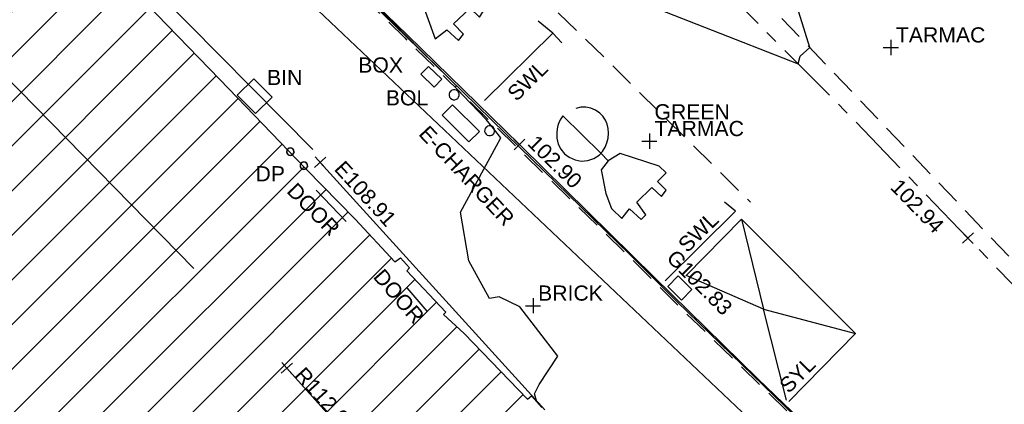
# Model space of a CAD drawing. Extents: x 635157 to 635442, y 694407 to 694910.
# Tile 48 of 103: x 635305.38 to 635324.84, y 694594.55 to 694602.16. Entities that reach past the tile are written whole.
import ezdxf

# ---------------------------------------------------------------- set-up
doc = ezdxf.new("R2010")
doc.units = 0
doc.header["$MEASUREMENT"] = 0
doc.linetypes.add('CENTER', pattern=[2, 1.25, -0.25, 0.25, -0.25])
doc.linetypes.add('DASHED', pattern=[0.75, 0.5, -0.25])
doc.layers.get('0').update_dxf_attribs({"color": 12, "linetype": 'CONTINUOUS'})
for name, color, linetype in [('BIN', 132, 'CONTINUOUS'), ('BIN_TXT', 132, 'CONTINUOUS'), ('BOLLARD', 132, 'CONTINUOUS'), ('BOLLARD_TXT', 132, 'CONTINUOUS'), ('BUILDING', 5, 'CONTINUOUS'), ('CHANGE_OF_SURFACE', 7, 'DASHED'), ('CONTOURS_INDEX', 4, 'CONTINUOUS'), ('DOOR', 7, 'CONTINUOUS'), ('DOOR_TXT', 7, 'CONTINUOUS'), ('DOWNPIPE', 151, 'CONTINUOUS'), ('DOWNPIPE_TXT', 151, 'CONTINUOUS'), ('EAVE', 3, 'CONTINUOUS'), ('EAVE_LVL', 3, 'CONTINUOUS'), ('GULLY', 151, 'CONTINUOUS'), ('GULLY_LVL', 151, 'CONTINUOUS'), ('HATCHING', 4, 'CONTINUOUS'), ('KERB_BOTTOM', 172, 'CONTINUOUS'), ('KERB_BOTTOM_LVL', 172, 'CONTINUOUS'), ('KERB_TOP', 2, 'CONTINUOUS'), ('MARKINGS_DASHED_WHITE', 9, 'DASHED'), ('MARKINGS_WHITE_LINE', 9, 'CONTINUOUS'), ('MARKINGS_WHITE_LINE_TXT', 9, 'CONTINUOUS'), ('MARKINGS_YELLOW_LINE', 9, 'CONTINUOUS'), ('MARKINGS_YELLOW_LINE_TXT', 9, 'CONTINUOUS'), ('OVERHEAD_ELECTRIC', 1, 'OH_ELEC'), ('RIDGE', 6, 'CONTINUOUS'), ('RIDGE_LVL', 6, 'CONTINUOUS'), ('ROAD_CROWNLINE', 212, 'CENTER'), ('ROAD_CROWNLINE_LVL', 212, 'CONTINUOUS'), ('SERVICE_BOX', 132, 'CONTINUOUS'), ('SERVICE_BOX_TXT', 132, 'CONTINUOUS'), ('TEXT', 7, 'CONTINUOUS'), ('TEXT_TXT', 7, 'CONTINUOUS')]:
    doc.layers.add(name, color=color, linetype=linetype)
doc.styles.add('Arial', font='arial.ttf')
doc.linetypes.add('OH_ELEC', pattern='A,4,-0.4,["OE",Arial,S=0.36,R=0,X=0,Y=-0.18],-1.2', length=5.6)

# ---------------------------------------------------------------- blocks, each defined once
blk = doc.blocks.new('SPOT')
at = {"color": 0, "linetype": 'ByBlock', "flags": 128}
for points in [[(-0.5, 0), (0.5, 0)], [(0, 0.5), (0, -0.5)]]:
    blk.add_lwpolyline(points, dxfattribs=at)
blk = doc.blocks.new('MH_CIR1')
at = {"color": 0, "linetype": 'ByBlock', "flags": 128}
for points in [[(0.5, 0), (0.475, 0.154), (0.404, 0.293), (0.293, 0.404), (0.154, 0.475), (0, 0.5), (-0.154, 0.475), (-0.293, 0.404), (-0.404, 0.293), (-0.475, 0.154), (-0.5, 0), (-0.475, -0.154), (-0.404, -0.293), (-0.293, -0.404), (-0.154, -0.475), (0, -0.5), (0.154, -0.475), (0.293, -0.404), (0.404, -0.293), (0.475, -0.154)], [(0.49, 0), (0.466, 0.151), (0.396, 0.288), (0.288, 0.396), (0.151, 0.466), (0, 0.49), (-0.151, 0.466), (-0.288, 0.396), (-0.396, 0.288), (-0.466, 0.151), (-0.49, 0), (-0.466, -0.151), (-0.396, -0.288), (-0.288, -0.396), (-0.151, -0.466), (0, -0.49), (0.151, -0.466), (0.288, -0.396), (0.396, -0.288), (0.466, -0.151)], [(0.471, 0), (0.448, 0.145), (0.381, 0.276), (0.276, 0.381), (0.145, 0.448), (0, 0.471), (-0.145, 0.448), (-0.276, 0.381), (-0.381, 0.276), (-0.448, 0.145), (-0.471, 0), (-0.448, -0.145), (-0.381, -0.276), (-0.276, -0.381), (-0.145, -0.448), (0, -0.471), (0.145, -0.448), (0.276, -0.381), (0.381, -0.276), (0.448, -0.145)], [(0.471, 0), (0.448, -0.145)], [(0.49, 0), (0.466, -0.151)], [(0.5, 0), (0.475, -0.154)]]:
    blk.add_lwpolyline(points, dxfattribs=at)
blk = doc.blocks.new('CIRCL')
at = {"color": 0, "linetype": 'ByBlock', "flags": 128}
for points in [[(0.5, 0), (0.475, 0.154), (0.404, 0.293), (0.293, 0.404), (0.154, 0.475), (0, 0.5), (-0.154, 0.475), (-0.293, 0.404), (-0.404, 0.293), (-0.475, 0.154), (-0.5, 0), (-0.475, -0.154), (-0.404, -0.293), (-0.293, -0.404), (-0.154, -0.475), (0, -0.5), (0.154, -0.475), (0.293, -0.404), (0.404, -0.293), (0.475, -0.154)], [(0.5, 0), (0.475, -0.154)]]:
    blk.add_lwpolyline(points, dxfattribs=at)

msp = doc.modelspace()

# ---------------------------------------------------------------- hatches: boundary and pattern name
at = {"layer": 'HATCHING'}
h = msp.add_hatch(dxfattribs=at)
h.set_pattern_fill('ANSI31', color=256, scale=5)
h.paths.add_polyline_path([(635260.896, 694581.354), (635271.301, 694591.065), (635302.17, 694594.765), (635349.044, 694556.282), (635353.774, 694561.666), (635353.181, 694562.179), (635353.055, 694562.037), (635351.178, 694563.755), (635351.308, 694563.906), (635351.141, 694564.051), (635351.119, 694564.026), (635350.843, 694564.274), (635350.862, 694564.294), (635350.686, 694564.453), (635350.533, 694564.296), (635349.664, 694565.097), (635349.71, 694565.154), (635347.832, 694566.742), (635347.894, 694566.828), (635347.718, 694566.973), (635347.707, 694566.961), (635346.72, 694567.821), (635346.732, 694567.838), (635346.558, 694567.99), (635346.546, 694567.975), (635345.859, 694568.571), (635345.865, 694568.583), (635345.698, 694568.727), (635345.688, 694568.715), (635344.083, 694570.124), (635344.099, 694570.146), (635343.918, 694570.294), (635343.798, 694570.159), (635343.063, 694570.784), (635343.185, 694570.943), (635342.999, 694571.098), (635342.982, 694571.081), (635342.693, 694571.338), (635342.705, 694571.348), (635342.521, 694571.507), (635342.418, 694571.399), (635341.445, 694572.255), (635341.534, 694572.365), (635341.47, 694572.411), (635341.455, 694572.387), (635340.578, 694573.191), (635339.399, 694574.235), (635338.84, 694574.706), (635338.028, 694573.821), (635337.712, 694574.119), (635337.6, 694574.019), (635335.874, 694575.784), (635335.936, 694575.841), (635335.085, 694576.725), (635334.129, 694577.654), (635333.916, 694577.86), (635333.928, 694577.875), (635333.617, 694578.184), (635333.563, 694578.139), (635332.016, 694579.701), (635330.59, 694581.108), (635329.975, 694581.705), (635329.198, 694582.551), (635328.055, 694583.661), (635326.6, 694585.113), (635325.119, 694586.549), (635322.835, 694588.781), (635321.641, 694589.943), (635321.587, 694589.924), (635320.899, 694590.603), (635320.931, 694590.661), (635320.077, 694591.49), (635318.84, 694592.759), (635317.992, 694591.945), (635315.632, 694594.419), (635315.7, 694594.487), (635315.499, 694594.72), (635315.418, 694594.651), (635314.164, 694595.953), (635313.759, 694596.331), (635313.805, 694596.375), (635313.029, 694597.193), (635313.087, 694597.254), (635312.906, 694597.451), (635312.794, 694597.369), (635312.012, 694598.213), (635311.038, 694599.21), (635309.335, 694600.978), (635307.47, 694602.911), (635304.955, 694605.524), (635303.752, 694606.799), (635302.484, 694605.988), (635300.455, 694604.654), (635298.629, 694603.434), (635298.438, 694603.818), (635298.325, 694603.814), (635298.327, 694603.847), (635298.083, 694603.826), (635298.087, 694603.776), (635296.479, 694603.652), (635293.791, 694603.475), (635293.781, 694603.537), (635293.565, 694603.519), (635293.563, 694603.456), (635293.45, 694603.451), (635293.447, 694603.485), (635293.107, 694603.455), (635292.457, 694603.402), (635292.456, 694603.306), (635290.989, 694603.213), (635289.262, 694603.112), (635287.612, 694602.948), (635287.604, 694603.252), (635287.416, 694603.223), (635287.256, 694603.269), (635281.306, 694602.227), (635281.338, 694602.064), (635280.227, 694601.865), (635280.217, 694601.904), (635279.242, 694601.735), (635279.244, 694601.683), (635278.789, 694601.62), (635278.769, 694601.715), (635278.257, 694601.629), (635278.298, 694601.375), (635277.296, 694601.174), (635277.281, 694601.244), (635274.164, 694600.654), (635274.126, 694600.831), (635273.595, 694600.745), (635273.612, 694600.622), (635272.842, 694600.47), (635272.813, 694600.568), (635272.69, 694600.549), (635272.676, 694600.612), (635272.506, 694600.585), (635272.553, 694600.411), (635271.624, 694600.26), (635271.597, 694600.409), (635271.438, 694600.384), (635271.46, 694600.264), (635269.72, 694599.945), (635269.695, 694600.056), (635269.536, 694600.046), (635269.541, 694600.005), (635269.265, 694599.968), (635269.261, 694599.967), (635269.144, 694599.95), (635269.122, 694599.987), (635268.658, 694599.882), (635267.659, 694599.738), (635266.935, 694599.607), (635266.712, 694599.546), (635265.842, 694599.272), (635265.403, 694599.095), (635264.859, 694598.857), (635264.136, 694598.433), (635263.654, 694598.103), (635262.693, 694597.37), (635261.849, 694596.651), (635259.968, 694594.782), (635259.541, 694594.369), (635258.504, 694593.222), (635256.117, 694590.796), (635253.887, 694588.515), (635252.136, 694586.755), (635250.468, 694585.014), (635250.565, 694584.943), (635249.029, 694581.573), (635248.94, 694581.578), (635248.779, 694581.392), (635247.257, 694578.117), (635247.377, 694578.059), (635246.22, 694575.47), (635245.413, 694573.695), (635245.572, 694573.625), (635244.602, 694570.924), (635243.592, 694568.147), (635242.992, 694566.524), (635240.926, 694560.703), (635239.925, 694557.907), (635245.673, 694555.119), (635244.622, 694553.171), (635249.369, 694550.738)])
h.paths.add_polyline_path([(635270.502, 694638.968), (635270.355, 694639.656), (635270.099, 694640.004), (635269.974, 694639.978), (635269.234, 694643.744), (635269.342, 694643.767), (635269.322, 694643.86), (635269.242, 694644.227), (635269.151, 694644.211), (635268.126, 694649.09), (635268.266, 694649.619), (635268.08, 694650.298), (635262.499, 694648.76), (635259.61, 694648.002), (635225.189, 694638.19), (635237.908, 694599.325), (635242.215, 694595.061), (635244.529, 694597.421), (635244.865, 694597.09), (635248.377, 694600.666), (635250.023, 694602.336), (635250.364, 694602.639), (635250.72, 694602.87), (635250.698, 694602.901), (635252.308, 694603.821), (635255.825, 694605.85), (635255.94, 694605.85), (635256.514, 694606.137), (635259.703, 694607.669), (635261.154, 694608.348), (635261.139, 694608.382), (635261.151, 694608.399), (635261.188, 694608.448), (635260.972, 694608.904), (635261.113, 694608.973), (635261.105, 694608.989), (635261.031, 694609.127), (635260.896, 694609.058), (635260.202, 694610.586), (635260.203, 694610.588), (635259.597, 694612.012), (635259.717, 694612.064), (635259.651, 694612.203), (635259.536, 694612.162), (635258.725, 694613.987), (635258.337, 694613.809), (635257.392, 694616.735), (635256.656, 694618.938), (635255.872, 694621.37), (635255.365, 694622.98), (635255.419, 694622.997), (635255.365, 694623.176), (635255.303, 694623.159), (635255.002, 694624.184), (635254.671, 694625.049), (635254.654, 694625.14), (635253.695, 694628.085), (635253.599, 694628.411), (635253.627, 694628.424), (635253.582, 694628.588), (635253.565, 694628.583), (635253.222, 694629.782), (635252.99, 694630.62), (635252.935, 694630.823), (635252.666, 694631.806), (635252.688, 694631.826), (635252.644, 694631.972), (635252.615, 694631.966), (635252.05, 694634.086), (635255.212, 694634.914), (635261.489, 694636.563), (635266.455, 694637.838)])
h.paths.add_polyline_path([(635338.032, 694573.749), (635339.246, 694572.538), (635339.571, 694572.863), (635338.357, 694574.074)], flags=24)
h.paths.add_polyline_path([(635338.362, 694574.085), (635339.705, 694573.019), (635339.99, 694573.379), (635338.647, 694574.445)], flags=24)
h.paths.add_polyline_path([(635296.307, 694603.056), (635297.717, 694603.14), (635297.689, 694603.605), (635296.279, 694603.521)], flags=24)
h.paths.add_polyline_path([(635346.194, 694563.401), (635347.496, 694562.25), (635347.8, 694562.594), (635346.499, 694563.745)], flags=24)
h.paths.add_polyline_path([(635337.06, 694571.164), (635338.372, 694570.023), (635338.673, 694570.37), (635337.362, 694571.51)], flags=24)
h.paths.add_polyline_path([(635322.848, 694583.779), (635324.088, 694582.561), (635324.41, 694582.889), (635323.171, 694584.107)], flags=24)
h.paths.add_polyline_path([(635313.707, 694592.249), (635314.942, 694591.031), (635315.259, 694591.352), (635314.024, 694592.571)], flags=24)
h.paths.add_polyline_path([(635310.682, 694595.119), (635311.842, 694593.825), (635312.185, 694594.132), (635311.025, 694595.425)], flags=24)
h.paths.add_polyline_path([(635301.949, 694604.142), (635303.164, 694602.9), (635303.493, 694603.222), (635302.277, 694604.463)], flags=24)
h.paths.add_polyline_path([(635288.728, 694599.403), (635290.452, 694599.62), (635290.394, 694600.076), (635288.67, 694599.858)], flags=24)
h.paths.add_polyline_path([(635275.157, 694596.947), (635276.867, 694597.257), (635276.785, 694597.709), (635275.075, 694597.399)], flags=24)
h.paths.add_polyline_path([(635263.764, 694594.411), (635265.448, 694594.838), (635265.335, 694595.284), (635263.651, 694594.857)], flags=24)
h.paths.add_polyline_path([(635253.188, 694583.417), (635254.398, 694584.664), (635254.068, 694584.984), (635252.858, 694583.737)], flags=24)
h.paths.add_polyline_path([(635314.826, 694591.686), (635317.056, 694591.686), (635317.056, 694592.151), (635314.826, 694592.151)], flags=24)
h.paths.add_polyline_path([(635312.651, 694593.851), (635314.881, 694593.851), (635314.881, 694594.316), (635312.651, 694594.316)], flags=24)
h.paths.add_polyline_path([(635313.667, 694592.579), (635315.918, 694592.579), (635315.918, 694593.039), (635313.667, 694593.039)], flags=24)
h.paths.add_polyline_path([(635337.042, 694573.36), (635337.774, 694573.36), (635337.774, 694573.81), (635337.042, 694573.81)], flags=24)
h.paths.add_polyline_path([(635318.31, 694591.806), (635319.042, 694591.806), (635319.042, 694592.256), (635318.31, 694592.256)], flags=24)
h.paths.add_polyline_path([(635309.965, 694598.888), (635310.697, 694598.888), (635310.697, 694599.338), (635309.965, 694599.338)], flags=24)
h.paths.add_polyline_path([(635310.527, 694598.751), (635311.516, 694597.742), (635311.848, 694598.068), (635310.859, 694599.077)], flags=24)
h.paths.add_polyline_path([(635312.237, 694597.067), (635313.167, 694596.003), (635313.517, 694596.31), (635312.588, 694597.373)], flags=24)
h.paths.add_polyline_path([(635322.492, 694587.943), (635323.493, 694586.946), (635323.822, 694587.276), (635322.821, 694588.273)], flags=24)
h.paths.add_polyline_path([(635324.77, 694585.838), (635325.757, 694584.828), (635326.09, 694585.154), (635325.103, 694586.164)], flags=24)
h.paths.add_polyline_path([(635328.178, 694581.946), (635329.177, 694580.947), (635329.506, 694581.276), (635328.507, 694582.275)], flags=24)
h.paths.add_polyline_path([(635335.579, 694575.244), (635336.558, 694574.226), (635336.893, 694574.549), (635335.915, 694575.567)], flags=24)
h.paths.add_polyline_path([(635340.841, 694572.034), (635341.933, 694571.139), (635342.228, 694571.499), (635341.136, 694572.394)], flags=24)
h.paths.add_polyline_path([(635342.411, 694570.715), (635343.434, 694569.74), (635343.755, 694570.077), (635342.733, 694571.052)], flags=24)
h.paths.add_polyline_path([(635349.001, 694564.982), (635350.059, 694564.047), (635350.367, 694564.396), (635349.309, 694565.331)], flags=24)
h.paths.add_polyline_path([(635351.233, 694562.997), (635352.267, 694562.034), (635352.584, 694562.375), (635351.55, 694563.338)], flags=24)
h.paths.add_polyline_path([(635319.575, 694590.969), (635320.591, 694589.988), (635320.914, 694590.323), (635319.898, 694591.304)], flags=24)
h.paths.add_polyline_path([(635276.935, 694600.547), (635278.327, 694600.787), (635278.247, 694601.246), (635276.855, 694601.006)], flags=24)
h.paths.add_polyline_path([(635271.242, 694599.626), (635272.638, 694599.84), (635272.567, 694600.3), (635271.171, 694600.086)], flags=24)
h.paths.add_polyline_path([(635293.625, 694602.811), (635295.035, 694602.888), (635295.01, 694603.353), (635293.599, 694603.276)], flags=24)
h.paths.add_polyline_path([(635298.296, 694602.545), (635300.059, 694602.545), (635300.059, 694603.011), (635298.296, 694603.011)], flags=24)
h.paths.add_polyline_path([(635298.298, 694602.883), (635299.03, 694602.883), (635299.03, 694603.333), (635298.298, 694603.333)], flags=24)
h.paths.add_polyline_path([(635301.729, 694604.552), (635302.841, 694605.423), (635302.554, 694605.789), (635301.442, 694604.918)], flags=24)
h.paths.add_polyline_path([(635287.138, 694602.382), (635287.87, 694602.382), (635287.87, 694602.832), (635287.138, 694602.832)], flags=24)
h.paths.add_polyline_path([(635289.373, 694602.436), (635291.322, 694602.436), (635291.322, 694602.901), (635289.373, 694602.901)], flags=24)
h.paths.add_polyline_path([(635266.739, 694599.026), (635267.973, 694599.224), (635267.899, 694599.683), (635266.665, 694599.485)], flags=24)
h.paths.add_polyline_path([(635267.196, 694597.975), (635268.577, 694598.272), (635268.479, 694598.727), (635267.098, 694598.43)], flags=24)
h.paths.add_polyline_path([(635261.894, 694596.529), (635264.123, 694596.529), (635264.123, 694596.995), (635261.894, 694596.995)], flags=24)
h.paths.add_polyline_path([(635260.136, 694594.825), (635262.365, 694594.825), (635262.365, 694595.291), (635260.136, 694595.291)], flags=24)
h.paths.add_polyline_path([(635260.961, 694595.684), (635263.212, 694595.684), (635263.212, 694596.144), (635260.961, 694596.144)], flags=24)
h.paths.add_polyline_path([(635245.605, 694573.179), (635246.337, 694573.179), (635246.337, 694573.629), (635245.605, 694573.629)], flags=24)
h.paths.add_polyline_path([(635244.39, 694569.945), (635245.122, 694569.945), (635245.122, 694570.395), (635244.39, 694570.395)], flags=24)
h.paths.add_polyline_path([(635249.677, 694581.168), (635250.217, 694582.473), (635249.787, 694582.651), (635249.247, 694581.346)], flags=24)
h.paths.add_polyline_path([(635251.026, 694584.944), (635251.758, 694584.944), (635251.758, 694585.394), (635251.026, 694585.394)], flags=24)
h.paths.add_polyline_path([(635252.644, 694586.001), (635253.645, 694586.997), (635253.317, 694587.327), (635252.315, 694586.331)], flags=24)
h.paths.add_polyline_path([(635259.035, 694592.847), (635260, 694593.878), (635259.66, 694594.197), (635258.695, 694593.165)], flags=24)
h.paths.add_polyline_path([(635245.28, 694570.874), (635245.706, 694572.221), (635245.262, 694572.361), (635244.836, 694571.014)], flags=24)
h.paths.add_polyline_path([(635242.623, 694563.839), (635243.086, 694565.174), (635242.646, 694565.327), (635242.183, 694563.992)], flags=24)
h.paths.add_polyline_path([(635266.435, 694637.96), (635267.836, 694638.269), (635267.737, 694638.718), (635266.336, 694638.408)], flags=24)
h.paths.add_polyline_path([(635258.708, 694636.072), (635260.764, 694636.526), (635260.667, 694636.965), (635258.61, 694636.511)], flags=24)
h.paths.add_polyline_path([(635252.819, 694634.329), (635254.22, 694634.638), (635254.121, 694635.087), (635252.72, 694634.778)], flags=24)
h.paths.add_polyline_path([(635269.538, 694643.977), (635269.962, 694641.914), (635270.403, 694642.005), (635269.978, 694644.068)], flags=25)
h.paths.add_polyline_path([(635270.291, 694640.94), (635270.58, 694639.534), (635271.031, 694639.627), (635270.742, 694641.033)], flags=9)
h.paths.add_polyline_path([(635257.245, 694610.068), (635257.909, 694608.462), (635258.334, 694608.638), (635257.67, 694610.244)], flags=24)
h.paths.add_polyline_path([(635252.33, 694633.92), (635252.812, 694632.274), (635253.253, 694632.404), (635252.771, 694634.049)], flags=25)
h.paths.add_polyline_path([(635260.376, 694610.927), (635261.081, 694609.364), (635261.5, 694609.553), (635260.795, 694611.116)], flags=25)
h.paths.add_polyline_path([(635245.409, 694596.693), (635246.61, 694597.918), (635246.282, 694598.24), (635245.081, 694597.015)], flags=25)
h.paths.add_polyline_path([(635254.342, 694604.103), (635255.841, 694604.935), (635255.618, 694605.337), (635254.119, 694604.504)], flags=25)
h.paths.add_polyline_path([(635243.062, 694594.212), (635244.256, 694595.443), (635243.926, 694595.763), (635242.732, 694594.533)], flags=25)
h.paths.add_polyline_path([(635240.944, 694596.988), (635242.153, 694598.236), (635241.823, 694598.556), (635240.614, 694597.308)], flags=24)
h.paths.add_polyline_path([(635248.926, 694605.338), (635250.44, 694606.192), (635250.214, 694606.592), (635248.7, 694605.738)], flags=24)
h.paths.add_polyline_path([(635254.026, 694614.719), (635254.535, 694613.058), (635254.975, 694613.193), (635254.465, 694614.854)], flags=24)
h.paths.add_polyline_path([(635250.542, 694625.567), (635251.051, 694623.906), (635251.49, 694624.04), (635250.981, 694625.702)], flags=24)
h.paths.add_polyline_path([(635250.049, 694629.572), (635250.534, 694627.903), (635250.976, 694628.032), (635250.49, 694629.7)], flags=24)
h.paths.add_polyline_path([(635247.541, 694637.653), (635248.026, 694635.984), (635248.467, 694636.113), (635247.982, 694637.781)], flags=24)
h.paths.add_polyline_path([(635260.999, 694607.247), (635261.863, 694608.392), (635261.496, 694608.669), (635260.632, 694607.524)], flags=25)
h.paths.add_polyline_path([(635251.37, 694633.841), (635251.768, 694632.486), (635252.215, 694632.617), (635251.817, 694633.973)], flags=24)
h.paths.add_polyline_path([(635252.184, 694630.91), (635252.612, 694629.564), (635253.055, 694629.705), (635252.628, 694631.051)], flags=24)
h.paths.add_polyline_path([(635253.951, 694625.37), (635254.39, 694624.028), (635254.832, 694624.172), (635254.394, 694625.515)], flags=24)
h.paths.add_polyline_path([(635256.233, 694618.497), (635256.652, 694617.148), (635257.097, 694617.286), (635256.678, 694618.635)], flags=24)
h.paths.add_polyline_path([(635255.481, 694620.937), (635255.908, 694619.591), (635256.352, 694619.732), (635255.925, 694621.078)], flags=24)
h.paths.add_polyline_path([(635257.286, 694615.379), (635257.707, 694614.03), (635258.151, 694614.169), (635257.731, 694615.518)], flags=24)
h.paths.add_polyline_path([(635258.306, 694613.401), (635258.868, 694612.105), (635259.296, 694612.291), (635258.733, 694613.586)], flags=24)
h.paths.add_polyline_path([(635259.07, 694611.75), (635259.622, 694610.449), (635260.051, 694610.631), (635259.498, 694611.932)], flags=24)
h.paths.add_polyline_path([(635255.141, 694605.853), (635255.873, 694605.853), (635255.873, 694606.303), (635255.141, 694606.303)], flags=24)
h.paths.add_polyline_path([(635251.711, 694603.1), (635252.606, 694603.1), (635252.606, 694603.55), (635251.711, 694603.55)], flags=25)
h.paths.add_polyline_path([(635248.579, 694600.986), (635249.519, 694602.04), (635249.172, 694602.35), (635248.231, 694601.296)], flags=24)
h.paths.add_polyline_path([(635250.507, 694603.219), (635251.747, 694603.895), (635251.524, 694604.304), (635250.284, 694603.628)], flags=24)
h.paths.add_polyline_path([(635248.752, 694599.469), (635250.268, 694601.005), (635249.936, 694601.332), (635248.421, 694599.796)], flags=25)
h.paths.add_polyline_path([(635248.891, 694600.248), (635249.899, 694601.27), (635249.572, 694601.592), (635248.564, 694600.571)], flags=25)

# ---------------------------------------------------------------- linework, layer by layer
at = {"layer": 'BIN', "flags": 128}
msp.add_lwpolyline([(635310.038, 694600.304), (635309.677, 694600.668), (635310.006, 694600.994), (635310.367, 694600.63)], close=True, dxfattribs=at)
at = {"layer": 'BUILDING', "flags": 128}
msp.add_lwpolyline([(635304.955, 694605.524), (635307.47, 694602.911), (635309.335, 694600.978), (635311.038, 694599.21), (635312.012, 694598.213), (635312.794, 694597.369), (635312.906, 694597.451), (635313.087, 694597.254), (635313.029, 694597.193), (635313.805, 694596.375), (635313.759, 694596.331), (635314.164, 694595.953), (635315.418, 694594.651), (635315.499, 694594.72), (635315.7, 694594.487)], dxfattribs=at)
at = {"layer": 'CHANGE_OF_SURFACE', "flags": 128}
msp.add_lwpolyline([(635297.164, 694607.719), (635298.362, 694607.944), (635300.386, 694608.307), (635303.298, 694608.87), (635303.793, 694608.935), (635304.472, 694608.88), (635305.339, 694608.673), (635306.018, 694608.436), (635307.538, 694609.958), (635307.628, 694610.003), (635307.752, 694609.998), (635308.048, 694609.67), (635308.741, 694609.001), (635310.399, 694607.349), (635310.549, 694607.194), (635311.376, 694606.378), (635311.42, 694606.302), (635311.423, 694606.201), (635311.406, 694606.128), (635311.3, 694606.006), (635310.017, 694604.695), (635311.62, 694603.143), (635312.991, 694601.8), (635315.239, 694599.603), (635317.41, 694597.493), (635318.348, 694596.552), (635320.907, 694594.072), (635321.562, 694593.438), (635322.282, 694592.745), (635325.741, 694589.332), (635328.006, 694587.131), (635330.727, 694584.488), (635334.025, 694581.283), (635336.823, 694578.545), (635337.128, 694578.217), (635337.497, 694577.872), (635339.068, 694576.373), (635339.722, 694575.655), (635340.822, 694574.625), (635341.428, 694574.078), (635342.167, 694573.392), (635342.837, 694572.722), (635345.616, 694572.031), (635346.575, 694571.205), (635350.828, 694567.31), (635352.5, 694565.938), (635355.172, 694563.527), (635355.965, 694562.805), (635356.554, 694562.319), (635358.593, 694560.493), (635360.519, 694558.785), (635362.019, 694557.437), (635363.303, 694556.298), (635365.048, 694554.744), (635367.033, 694552.974), (635368.96, 694551.265), (635370.644, 694549.753), (635372.639, 694547.986), (635374.163, 694546.629), (635375.079, 694545.847), (635376.124, 694544.875), (635378.191, 694543.083), (635378.637, 694542.605), (635380.214, 694541.256), (635381.896, 694539.71), (635383.914, 694537.821), (635385.954, 694535.803), (635387.943, 694533.807), (635389.778, 694531.887), (635392.328, 694529.21), (635394.101, 694527.279), (635394.586, 694526.695), (635395.193, 694526.065), (635396.971, 694524.119), (635397.954, 694523.029), (635399.17, 694521.681), (635400.233, 694520.419), (635401.924, 694518.427), (635403.411, 694516.612), (635404.772, 694514.962), (635405.818, 694513.69), (635406.644, 694512.622)], dxfattribs=at)
at = {"layer": 'CONTOURS_INDEX', "flags": 128}
for points in [[(635317.068, 694602.745), (635320.769, 694601.286), (635320.806, 694601.439), (635320.998, 694601.609), (635320.285, 694603.909)], [(635315.6, 694594.602), (635315.557, 694594.757), (635315.651, 694594.941), (635316.017, 694595.505), (635315.268, 694596.477), (635314.856, 694596.68), (635314.669, 694596.643), (635314.257, 694597.393), (635314.093, 694598.352), (635314.804, 694599.665), (635314.889, 694599.826), (635314.722, 694600.039), (635314.602, 694600.184), (635313.986, 694600.828), (635314.012, 694600.854), (635313.023, 694601.833), (635312.361, 694602.495)]]:
    msp.add_lwpolyline(points, dxfattribs=at)
at = {"layer": 'DOOR', "flags": 128}
for points in [[(635311.833, 694598.167), (635311.237, 694598.786)], [(635313.431, 694596.392), (635313.036, 694596.858)]]:
    msp.add_lwpolyline(points, dxfattribs=at)
at = {"layer": 'EAVE', "flags": 128}
for points in [[(635311.176, 694599.591), (635303.832, 694607.022)], [(635315.761, 694594.443), (635311.318, 694599.338)]]:
    msp.add_lwpolyline(points, dxfattribs=at)
at = {"layer": 'GULLY', "flags": 128}
msp.add_lwpolyline([(635318.399, 694597.091), (635318.191, 694596.883), (635318.461, 694596.613), (635318.669, 694596.821)], close=True, dxfattribs=at)
at = {"layer": 'KERB_BOTTOM', "flags": 128}
msp.add_lwpolyline([(635305.36, 694608.744), (635305.999, 694608.521), (635307.494, 694610.019), (635307.612, 694610.078), (635307.783, 694610.071), (635307.908, 694609.97), (635308.793, 694609.053), (635310.563, 694607.284), (635311.054, 694606.8), (635311.435, 694606.424), (635311.494, 694606.323), (635311.497, 694606.193), (635311.474, 694606.093), (635311.354, 694605.956), (635310.122, 694604.696), (635311.197, 694603.649), (635313.043, 694601.853), (635315.257, 694599.69), (635315.291, 694599.656), (635317.921, 694597.066), (635319.972, 694595.053), (635322.318, 694592.801)], dxfattribs=at)
at = {"layer": 'KERB_TOP', "flags": 128}
msp.add_lwpolyline([(635305.35, 694608.709), (635306.009, 694608.479), (635307.516, 694609.989), (635307.62, 694610.041), (635307.769, 694610.035), (635308.075, 694609.696), (635308.767, 694609.027), (635310.426, 694607.375), (635310.575, 694607.22), (635311.406, 694606.401), (635311.457, 694606.313), (635311.46, 694606.197), (635311.44, 694606.11), (635311.327, 694605.981), (635310.07, 694604.696), (635311.646, 694603.169), (635313.017, 694601.827), (635315.265, 694599.63), (635317.436, 694597.519), (635318.374, 694596.578), (635320.933, 694594.098)], dxfattribs=at)
at = {"layer": 'MARKINGS_DASHED_WHITE', "flags": 128}
for points in [[(635314.845, 694608.244), (635318.629, 694604.093), (635326.913, 694595.404), (635335.078, 694587.037), (635340.212, 694582.027), (635348.756, 694573.706), (635355.519, 694567.402), (635362.002, 694561.583), (635370.435, 694553.951), (635378.967, 694546.407), (635387.224, 694538.74), (635393.798, 694532.215), (635399.967, 694525.73), (635407.685, 694516.798), (635413.095, 694510.244), (635419.86, 694501.51)], [(635312.796, 694605.428), (635317.043, 694601.308), (635319.823, 694598.549)]]:
    msp.add_lwpolyline(points, dxfattribs=at)
at = {"layer": 'MARKINGS_WHITE_LINE', "flags": 128}
for points in [[(635312.462, 694603.755), (635313.245, 694603.051), (635313.386, 694602.902), (635313.262, 694602.696), (635313.59, 694601.782), (635313.82, 694601.96), (635314.05, 694601.752), (635314.151, 694601.875), (635313.957, 694602.078), (635314.281, 694602.392), (635314.47, 694602.208), (635314.539, 694602.32), (635314.377, 694602.5), (635314.523, 694602.664), (635314.343, 694602.835), (635313.585, 694603.071)], [(635315.916, 694601.894), (635315.629, 694602.13)], [(635314.565, 694600.561), (635315.916, 694601.894), (635316.099, 694601.703)], [(635316.117, 694600.259), (635316.076, 694600.2), (635316.044, 694600.137), (635316.019, 694600.07), (635316.003, 694600), (635315.996, 694599.929), (635315.997, 694599.814), (635316.025, 694599.701), (635316.076, 694599.598), (635316.15, 694599.509), (635316.242, 694599.438), (635316.357, 694599.387), (635316.481, 694599.365), (635316.607, 694599.374), (635316.727, 694599.414), (635316.833, 694599.482), (635316.898, 694599.554), (635316.95, 694599.636), (635316.988, 694599.725), (635317.01, 694599.819), (635317.016, 694599.916), (635317.012, 694600.005), (635316.992, 694600.093), (635316.957, 694600.175), (635316.907, 694600.249), (635316.845, 694600.313), (635316.762, 694600.371), (635316.669, 694600.41), (635316.57, 694600.43), (635316.469, 694600.429), (635316.371, 694600.407)], [(635316.117, 694600.259), (635316.867, 694599.519), (635317.014, 694599.37), (635316.874, 694599.191), (635316.965, 694598.723), (635317.077, 694598.423), (635317.281, 694598.23), (635317.435, 694598.421), (635317.663, 694598.21), (635317.756, 694598.301), (635317.58, 694598.551), (635317.877, 694598.843), (635318.066, 694598.661), (635318.158, 694598.787), (635317.99, 694598.958), (635318.158, 694599.134), (635318.019, 694599.26), (635317.252, 694599.514), (635317.014, 694599.37)], [(635318.139, 694596.992), (635319.529, 694598.375), (635319.315, 694598.551)]]:
    msp.add_lwpolyline(points, dxfattribs=at)
at = {"layer": 'MARKINGS_YELLOW_LINE', "flags": 128}
for points in [[(635318.553, 694597.1), (635319.651, 694598.215), (635321.904, 694595.951), (635320.583, 694594.608)], [(635319.651, 694598.215), (635320.083, 694596.431), (635318.553, 694597.1)], [(635320.538, 694594.634), (635320.083, 694596.431), (635321.904, 694595.951)]]:
    msp.add_lwpolyline(points, dxfattribs=at)
at = {"layer": 'OVERHEAD_ELECTRIC', "flags": 128}
msp.add_lwpolyline([(635285.922, 694625.312), (635305.263, 694608.054), (635325.798, 694588.578), (635345.704, 694571.146), (635362.32, 694556.472), (635381.367, 694539.653), (635383.14, 694537.133)], dxfattribs=at)
at = {"layer": 'RIDGE', "flags": 128}
for points in [[(635301.921, 694604.287), (635308.82, 694597.24)], [(635310.661, 694595.265), (635312.923, 694592.742)]]:
    msp.add_lwpolyline(points, dxfattribs=at)
at = {"layer": 'ROAD_CROWNLINE', "flags": 128}
msp.add_lwpolyline([(635419.671, 694501.303), (635416.011, 694506.14), (635415.688, 694506.568), (635412.325, 694510.794), (635409.757, 694513.943), (635406.514, 694517.919), (635403.309, 694521.584), (635399.786, 694525.612), (635396.604, 694529.001), (635393.678, 694532.117), (635389.613, 694536.149), (635387.129, 694538.612), (635382.343, 694543.013), (635378.845, 694546.23), (635374.913, 694549.706), (635370.468, 694553.635), (635367.442, 694556.352), (635361.957, 694561.277), (635360.005, 694563.038), (635352.582, 694569.738), (635352.46, 694569.848), (635345.364, 694576.659), (635341.352, 694580.51), (635338.187, 694583.623), (635331.587, 694590.115), (635331.072, 694590.649), (635324.124, 694597.841), (635321.685, 694600.367), (635317.106, 694604.964), (635314.301, 694607.779), (635312.789, 694609.347), (635311.303, 694611.122), (635310.312, 694612.292)], dxfattribs=at)
at = {"layer": 'SERVICE_BOX', "flags": 128}
for points in [[(635313.725, 694600.985), (635313.46, 694601.238), (635313.31, 694601.081), (635313.575, 694600.828)], [(635314.466, 694599.949), (635313.937, 694600.479), (635313.73, 694600.272), (635314.259, 694599.742)]]:
    msp.add_lwpolyline(points, close=True, dxfattribs=at)

# ---------------------------------------------------------------- block references
at = {"layer": 'BOLLARD', "xscale": 0.2, "yscale": 0.2, "zscale": 0.2, "rotation": 134.635064}
for p in [(635313.967, 694600.676), (635314.669, 694599.965)]:
    msp.add_blockref('CIRCL', p, dxfattribs=at)
at = {"layer": 'DOWNPIPE', "xscale": 0.15, "yscale": 0.15, "zscale": 0.15}
for p in [(635310.729, 694599.549), (635310.996, 694599.272)]:
    msp.add_blockref('MH_CIR1', p, dxfattribs=at)
at = {"layer": 'EAVE_LVL', "xscale": 0.3, "yscale": 0.3, "zscale": 0.3, "rotation": 312.22879}
msp.add_blockref('SPOT', (635311.318, 694599.338), dxfattribs=at)
at = {"layer": 'KERB_BOTTOM_LVL', "xscale": 0.3, "yscale": 0.3, "zscale": 0.3, "rotation": 315.6573490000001}
msp.add_blockref('SPOT', (635315.257, 694599.69), dxfattribs=at)
at = {"layer": 'RIDGE_LVL', "xscale": 0.3, "yscale": 0.3, "zscale": 0.3, "rotation": 311.877869}
msp.add_blockref('SPOT', (635310.661, 694595.265), dxfattribs=at)
at = {"layer": 'ROAD_CROWNLINE_LVL', "xscale": 0.3, "yscale": 0.3, "zscale": 0.3, "rotation": 314.005096}
msp.add_blockref('SPOT', (635324.124, 694597.841), dxfattribs=at)
at = {"layer": 'TEXT', "xscale": 0.3, "yscale": 0.3, "zscale": 0.3}
for p in [(635322.6, 694601.61), (635317.827, 694599.758), (635315.527, 694596.502)]:
    msp.add_blockref('SPOT', p, dxfattribs=at)

# ---------------------------------------------------------------- texts
at = {"layer": 'BIN_TXT', "style": 'Arial'}
msp.add_text('BIN', height=0.3, dxfattribs=at).set_placement((635310.268, 694600.868))
at = {"layer": 'BOLLARD_TXT', "style": 'Arial'}
msp.add_text('BOL', height=0.3, dxfattribs=at).set_placement((635312.616, 694600.466))
at = {"layer": 'DOOR_TXT', "style": 'Arial'}
for rotation, p in [(314.4438, (635310.64, 694598.753)), (311.1642, (635312.35, 694597.063))]:
    msp.add_text('DOOR', height=0.3, rotation=rotation, dxfattribs=at).set_placement(p)
at = {"layer": 'DOWNPIPE_TXT', "style": 'Arial'}
msp.add_text('DP', height=0.3, dxfattribs=at).set_placement((635310.04, 694598.963))
at = {"layer": 'EAVE_LVL', "style": 'Arial'}
msp.add_text('E108.91', height=0.3, rotation=312.2288, dxfattribs=at).set_placement((635311.579, 694599.196))
at = {"layer": 'GULLY_LVL', "style": 'Arial'}
msp.add_text('G102.83', height=0.3, rotation=315, dxfattribs=at).set_placement((635318.145, 694597.425))
at = {"layer": 'KERB_BOTTOM_LVL', "style": 'Arial'}
msp.add_text('102.90', height=0.3, rotation=315.6573, dxfattribs=at).set_placement((635315.398, 694599.691))
at = {"layer": 'MARKINGS_WHITE_LINE_TXT', "style": 'Arial'}
for rotation, p in [(44.6158, (635315.2, 694600.529)), (44.8554, (635318.577, 694597.534))]:
    msp.add_text('SWL', height=0.3, rotation=rotation, dxfattribs=at).set_placement(p)
at = {"layer": 'MARKINGS_YELLOW_LINE_TXT', "style": 'Arial'}
msp.add_text('SYL', height=0.3, rotation=45.4732, dxfattribs=at).set_placement((635320.582, 694594.75))
at = {"layer": 'RIDGE_LVL', "style": 'Arial'}
msp.add_text('R112.08', height=0.3, rotation=311.8779, dxfattribs=at).set_placement((635310.794, 694595.116))
at = {"layer": 'ROAD_CROWNLINE_LVL', "style": 'Arial'}
msp.add_text('102.94', height=0.3, rotation=314.0051, dxfattribs=at).set_placement((635322.572, 694598.83))
at = {"layer": 'SERVICE_BOX_TXT', "style": 'Arial'}
msp.add_text('BOX', height=0.3, dxfattribs=at).set_placement((635312.071, 694601.114))
msp.add_text('E-CHARGER', height=0.3, rotation=313.0803, dxfattribs=at).set_placement((635313.248, 694599.889))
at = {"layer": 'TEXT_TXT', "style": 'Arial'}
for s, p in [('TARMAC', (635322.7, 694601.71)), ('GREEN', (635317.927, 694600.188)), ('TARMAC', (635317.927, 694599.858)), ('BRICK', (635315.627, 694596.602))]:
    msp.add_text(s, height=0.3, dxfattribs=at).set_placement(p)

doc.saveas('drawing.dxf')
